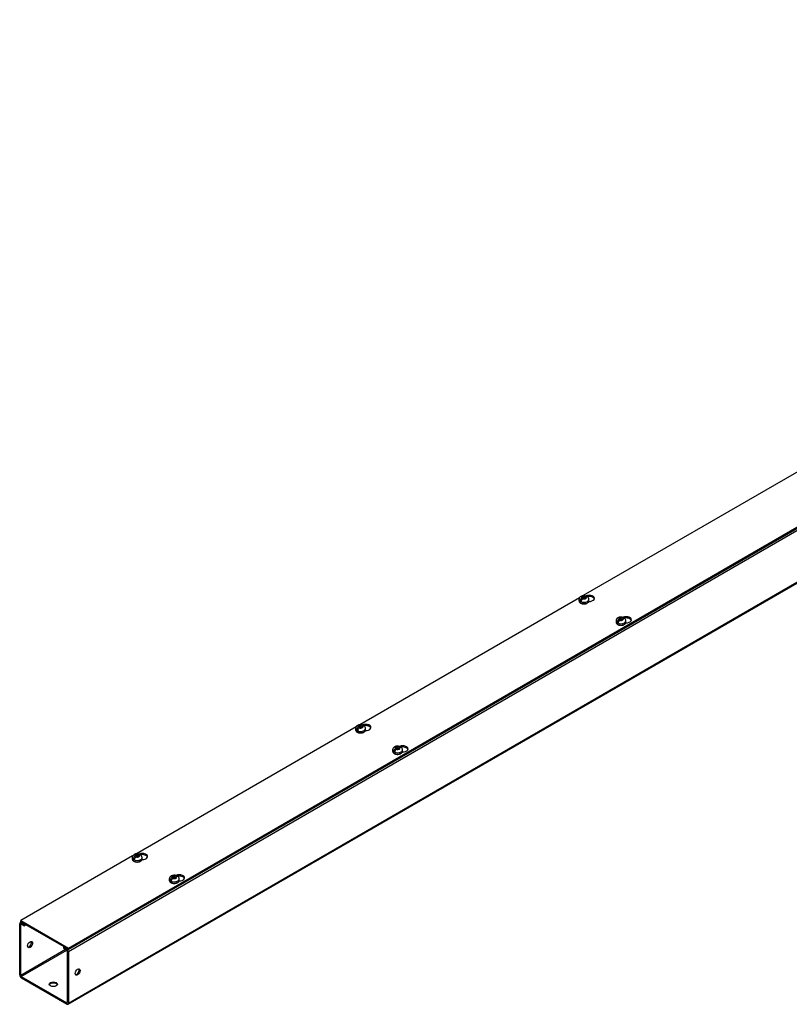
# Model space of a CAD drawing. Header units: inches. Extents: x 1 to 299, y -2 to 199.
# Tile 5 of 8: x 207 to 236, y 105 to 143. Entities that reach past the tile are written whole.
import ezdxf

# ---------------------------------------------------------------- set-up
doc = ezdxf.new("R2010")
doc.units = ezdxf.units.IN
doc.header["$MEASUREMENT"] = 0
for name, color, linetype in [('COM56305-1', 7, 'Continuous'), ('COM56308-1', 7, 'Continuous'), ('Default', 7, 'Continuous'), ('SCS19515', 7, 'Continuous')]:
    doc.layers.add(name, color=color, linetype=linetype)

# ---------------------------------------------------------------- blocks, each defined once
blk = doc.blocks.new('SE3')
at = {"layer": 'COM56305-1', "color": 7, "linetype": 'Continuous'}
for p, q in [((293.611, 156.147), (208.759, 107.157)), ((208.741, 105.171), (293.594, 154.16)), ((208.759, 105.21), (293.611, 154.2)), ((206.91, 106.277), (206.91, 108.224)), ((206.968, 108.287), (206.928, 108.264)), ((206.95, 108.201), (206.971, 108.213)), ((206.95, 106.254), (206.95, 108.201)), ((206.993, 108.272), (206.971, 108.26)), ((206.971, 108.26), (207.087, 108.193)), ((206.971, 108.213), (207.087, 108.146)), ((207.109, 108.205), (207.087, 108.193)), ((207.087, 108.146), (207.087, 108.193)), ((207.149, 108.182), (207.087, 108.146)), ((208.582, 107.33), (208.604, 107.342)), ((208.582, 107.33), (208.698, 107.263)), ((208.582, 107.283), (208.582, 107.33)), ((208.582, 107.283), (208.698, 107.216)), ((208.698, 107.263), (208.72, 107.275)), ((208.657, 107.239), (206.95, 106.254)), ((206.971, 106.218), (208.698, 107.216)), ((208.718, 107.181), (208.718, 105.233)), ((208.759, 107.157), (208.759, 105.21)), ((206.971, 106.218), (208.698, 105.221)), ((206.971, 106.172), (208.698, 105.175)), ((208.718, 105.233), (208.698, 105.221))]:
    blk.add_line(p, q, dxfattribs=at)
for centre, major_axis, start_param, end_param in [((206.971, 108.189), (0.043, -0.0745), 2.356194, 3.926991), ((206.971, 108.189), (0.0145, -0.0251), 2.356194, 3.926991), ((207.264, 107.455), (0.067, 0.115), 3.44948, 5.975298), ((208.698, 107.192), (-0.043, 0.0745), 3.926991, 5.497787), ((208.698, 107.192), (-0.0145, 0.0251), 3.926991, 5.497787), ((206.971, 106.242), (-0.043, 0.0745), 0.785398, 2.356194), ((206.971, 106.242), (-0.0145, 0.0251), 0.785398, 2.356194), ((209.072, 106.411), (-0.067, -0.115), 0.307887, 2.833706), ((208.188, 105.877), (-0.156, 0), 3.402495, 6.022283), ((208.698, 105.245), (-0.0145, 0.0251), 2.356194, 3.926991), ((208.698, 105.245), (-0.043, 0.0745), 2.356194, 3.926991)]:
    blk.add_ellipse(centre, major_axis=major_axis, ratio=0.57735, start_param=start_param, end_param=end_param, dxfattribs=at)
for centre, major_axis in [((207.304, 107.432), (0.067, 0.115)), ((209.112, 106.388), (-0.067, -0.115)), ((208.188, 105.924), (-0.156, 0))]:
    blk.add_ellipse(centre, major_axis=major_axis, ratio=0.57735, dxfattribs=at)
at = {"layer": 'COM56308-1', "color": 7, "linetype": 'Continuous'}
for p, q in [((208.759, 107.3), (251.141, 131.769)), ((208.759, 107.253), (251.141, 131.722)), ((236.658, 125.491), (228.318, 120.675)), ((228.173, 120.592), (219.832, 115.776)), ((219.688, 115.693), (211.347, 110.877)), ((211.202, 110.794), (206.954, 108.341)), ((206.954, 108.341), (208.759, 107.3)), ((206.954, 108.295), (206.954, 108.341)), ((206.954, 108.295), (208.759, 107.253)), ((208.759, 107.253), (208.759, 107.3))]:
    blk.add_line(p, q, dxfattribs=at)
for centre, start_param, end_param in [((228.537, 120.572), 1.522536, 5.347397), ((228.537, 120.526), 3.341468, 5.037576), ((229.943, 119.76), 1.524571, 5.3484), ((229.943, 119.714), 3.341468, 5.038664), ((220.051, 115.673), 1.522536, 5.347397), ((220.051, 115.627), 3.341468, 5.037576), ((221.458, 114.861), 1.524571, 5.3484), ((221.458, 114.815), 3.341468, 5.038664), ((211.566, 110.774), 1.522536, 5.347397), ((211.566, 110.728), 3.341468, 5.037576), ((212.973, 109.962), 1.524571, 5.3484), ((212.973, 109.916), 3.341468, 5.038664)]:
    blk.add_ellipse(centre, major_axis=(-0.203, 0), ratio=0.57735, start_param=start_param, end_param=end_param, dxfattribs=at)
at = {"layer": 'SCS19515', "color": 7, "linetype": 'Continuous'}
for p, q in [((228.156, 120.531), (228.156, 120.482)), ((228.264, 120.521), (228.193, 120.48)), ((228.288, 120.596), (228.257, 120.579)), ((228.288, 120.636), (228.358, 120.636)), ((228.288, 120.596), (228.288, 120.636)), ((228.288, 120.596), (228.288, 120.545)), ((228.288, 120.575), (228.358, 120.575)), ((228.3, 120.554), (228.33, 120.572)), ((228.4, 120.572), (228.33, 120.572)), ((228.388, 120.654), (228.358, 120.636)), ((228.358, 120.575), (228.358, 120.636)), ((228.4, 120.6), (228.358, 120.575)), ((228.4, 120.612), (228.431, 120.63)), ((228.4, 120.612), (228.4, 120.572)), ((228.531, 120.482), (228.531, 120.531)), ((229.563, 119.718), (229.563, 119.669)), ((229.671, 119.709), (229.6, 119.668)), ((229.695, 119.784), (229.664, 119.766)), ((229.695, 119.824), (229.764, 119.824)), ((229.695, 119.784), (229.695, 119.824)), ((229.695, 119.784), (229.695, 119.733)), ((229.695, 119.763), (229.764, 119.763)), ((229.706, 119.742), (229.737, 119.76)), ((229.807, 119.76), (229.737, 119.76)), ((229.795, 119.842), (229.764, 119.824)), ((229.764, 119.763), (229.764, 119.824)), ((229.807, 119.788), (229.764, 119.763)), ((229.807, 119.8), (229.838, 119.818)), ((229.807, 119.8), (229.807, 119.76)), ((229.938, 119.669), (229.938, 119.718)), ((219.671, 115.632), (219.671, 115.583)), ((219.779, 115.622), (219.707, 115.581)), ((219.803, 115.697), (219.772, 115.68)), ((219.803, 115.738), (219.872, 115.738)), ((219.803, 115.697), (219.803, 115.738)), ((219.803, 115.697), (219.803, 115.646)), ((219.803, 115.676), (219.872, 115.676)), ((219.814, 115.655), (219.845, 115.673)), ((219.915, 115.673), (219.845, 115.673)), ((219.903, 115.755), (219.872, 115.738)), ((219.872, 115.676), (219.872, 115.738)), ((219.915, 115.701), (219.872, 115.676)), ((219.915, 115.713), (219.945, 115.731)), ((219.915, 115.713), (219.915, 115.673)), ((220.046, 115.583), (220.046, 115.632)), ((221.078, 114.819), (221.078, 114.771)), ((221.186, 114.81), (221.114, 114.769)), ((221.209, 114.885), (221.179, 114.867)), ((221.209, 114.925), (221.279, 114.925)), ((221.209, 114.885), (221.209, 114.925)), ((221.209, 114.885), (221.209, 114.834)), ((221.209, 114.864), (221.279, 114.864)), ((221.221, 114.843), (221.252, 114.861)), ((221.321, 114.861), (221.252, 114.861)), ((221.31, 114.943), (221.279, 114.925)), ((221.279, 114.864), (221.279, 114.925)), ((221.321, 114.889), (221.279, 114.864)), ((221.321, 114.901), (221.352, 114.919)), ((221.321, 114.901), (221.321, 114.861)), ((221.453, 114.771), (221.453, 114.819)), ((211.186, 110.733), (211.186, 110.684)), ((211.294, 110.723), (211.222, 110.682)), ((211.317, 110.798), (211.287, 110.781)), ((211.317, 110.839), (211.387, 110.839)), ((211.317, 110.798), (211.317, 110.839)), ((211.317, 110.798), (211.317, 110.747)), ((211.317, 110.777), (211.387, 110.777)), ((211.329, 110.756), (211.36, 110.774)), ((211.429, 110.774), (211.36, 110.774)), ((211.418, 110.856), (211.387, 110.839)), ((211.387, 110.777), (211.387, 110.839)), ((211.429, 110.802), (211.387, 110.777)), ((211.429, 110.814), (211.46, 110.832)), ((211.429, 110.814), (211.429, 110.774)), ((211.561, 110.684), (211.561, 110.733)), ((212.593, 109.921), (212.593, 109.872)), ((212.7, 109.911), (212.629, 109.87)), ((212.724, 109.986), (212.693, 109.968)), ((212.724, 110.026), (212.794, 110.026)), ((212.724, 109.986), (212.724, 110.026)), ((212.724, 109.986), (212.724, 109.935)), ((212.724, 109.965), (212.794, 109.965)), ((212.736, 109.944), (212.767, 109.962)), ((212.836, 109.962), (212.767, 109.962)), ((212.825, 110.044), (212.794, 110.026)), ((212.794, 109.965), (212.794, 110.026)), ((212.836, 109.99), (212.794, 109.965)), ((212.836, 110.002), (212.867, 110.02)), ((212.836, 110.002), (212.836, 109.962)), ((212.968, 109.872), (212.968, 109.921))]:
    blk.add_line(p, q, dxfattribs=at)
for centre, radius, start, end in [((228.293, 120.527), 0.137, 117.5343, 178.6442), ((228.335, 120.458), 0.144, 122.6431, 170.9725), ((228.344, 120.434), 0.243, 69.166, 118.079), ((228.377, 120.433), 0.144, 122.6435, 170.9722), ((228.427, 120.489), 0.105, 295.1238, 355.8618), ((228.402, 120.53), 0.129, 0.5099, 51.9666), ((229.7, 119.715), 0.137, 117.5343, 178.6442), ((229.741, 119.645), 0.144, 122.6431, 170.9725), ((229.751, 119.622), 0.243, 69.166, 118.079), ((229.784, 119.621), 0.144, 122.6435, 170.9722), ((229.834, 119.676), 0.105, 295.1238, 355.8618), ((229.809, 119.718), 0.129, 0.5099, 51.9666), ((219.808, 115.628), 0.137, 117.5343, 178.6442), ((219.849, 115.559), 0.144, 122.6431, 170.9725), ((219.859, 115.535), 0.243, 69.166, 118.079), ((219.892, 115.534), 0.144, 122.6435, 170.9722), ((219.942, 115.59), 0.105, 295.1238, 355.8618), ((219.917, 115.631), 0.129, 0.5099, 51.9666), ((221.215, 114.816), 0.137, 117.5343, 178.6442), ((221.256, 114.746), 0.144, 122.6431, 170.9725), ((221.266, 114.723), 0.243, 69.166, 118.079), ((221.299, 114.722), 0.144, 122.6435, 170.9722), ((221.348, 114.777), 0.105, 295.1238, 355.8618), ((221.324, 114.819), 0.129, 0.5099, 51.9666), ((211.323, 110.729), 0.137, 117.5343, 178.6442), ((211.364, 110.66), 0.144, 122.6431, 170.9725), ((211.374, 110.636), 0.243, 69.166, 118.079), ((211.406, 110.635), 0.144, 122.6435, 170.9722), ((211.456, 110.691), 0.105, 295.1238, 355.8618), ((211.431, 110.732), 0.129, 0.5099, 51.9666), ((212.729, 109.917), 0.137, 117.5343, 178.6442), ((212.771, 109.847), 0.144, 122.6431, 170.9725), ((212.78, 109.824), 0.243, 69.166, 118.079), ((212.813, 109.823), 0.144, 122.6435, 170.9722), ((212.838, 109.92), 0.129, 0.5099, 51.9666), ((212.863, 109.878), 0.105, 295.1238, 355.8618)]:
    blk.add_arc(centre, radius, start, end, dxfattribs=at)
for centre, major_axis, start_param, end_param in [((228.344, 120.531), (-0.187, 0), 0.001384, 3.142895), ((228.344, 120.482), (0.187, 0), 3.141593, 6.283185), ((228.344, 120.543), (-0.186, 0), 0.623612, 0.947184), ((228.344, 120.604), (0.0975, 0), 1.098165, 3.614224), ((228.344, 120.604), (-0.0975, 0), 1.098165, 3.614224), ((229.751, 119.718), (-0.187, 0), 0.001384, 3.142895), ((229.751, 119.669), (0.187, 0), 3.141593, 6.283185), ((229.751, 119.731), (-0.186, 0), 0.623612, 0.947184), ((229.751, 119.792), (0.0975, 0), 1.098165, 3.614224), ((229.751, 119.792), (-0.0975, 0), 1.098165, 3.614224), ((219.859, 115.632), (-0.188, 0), 0.001384, 3.142895), ((219.859, 115.583), (0.187, 0), 3.141593, 6.283185), ((219.859, 115.644), (-0.186, 0), 0.623612, 0.947184), ((219.859, 115.705), (0.0975, 0), 1.098165, 3.614224), ((219.859, 115.705), (-0.0975, 0), 1.098165, 3.614224), ((221.265, 114.819), (-0.187, 0), 0.001384, 3.142895), ((221.265, 114.771), (0.188, 0), 3.141593, 6.283185), ((221.265, 114.832), (-0.186, 0), 0.623612, 0.947184), ((221.265, 114.893), (0.0975, 0), 1.098165, 3.614224), ((221.265, 114.893), (-0.0975, 0), 1.098165, 3.614224), ((211.373, 110.733), (-0.188, 0), 0.001384, 3.142895), ((211.373, 110.684), (0.188, 0), 3.141593, 6.283185), ((211.373, 110.745), (-0.186, 0), 0.623612, 0.947184), ((211.373, 110.806), (0.0975, 0), 1.098165, 3.614224), ((211.373, 110.806), (-0.0975, 0), 1.098165, 3.614224), ((212.78, 109.921), (-0.188, 0), 0.001384, 3.142895), ((212.78, 109.994), (0.0975, 0), 1.098165, 3.614224), ((212.78, 109.994), (-0.0975, 0), 1.098165, 3.614224), ((212.78, 109.872), (0.187, 0), 3.141593, 6.283185), ((212.78, 109.933), (-0.186, 0), 0.623612, 0.947184)]:
    blk.add_ellipse(centre, major_axis=major_axis, ratio=0.57735, start_param=start_param, end_param=end_param, dxfattribs=at)
for points, knots in [([(228.157, 120.483), (228.157, 120.48), (228.156, 120.473), (228.159, 120.46), (228.164, 120.446), (228.172, 120.433), (228.182, 120.42), (228.195, 120.408), (228.21, 120.397), (228.227, 120.388), (228.246, 120.38), (228.266, 120.373), (228.288, 120.368), (228.31, 120.365), (228.332, 120.363), (228.355, 120.363), (228.378, 120.364), (228.4, 120.368), (228.421, 120.373), (228.442, 120.379), (228.459, 120.387), (228.467, 120.392), (228.471, 120.394)], [0, 0, 0, 0, 0.024844, 0.072965, 0.121117, 0.17005, 0.220273, 0.271911, 0.324704, 0.378181, 0.431897, 0.485542, 0.53904, 0.592398, 0.645657, 0.698879, 0.752128, 0.805454, 0.858928, 0.912619, 0.966585, 1, 1, 1, 1]), ([(228.451, 120.638), (228.451, 120.639), (228.45, 120.64), (228.448, 120.645), (228.447, 120.648), (228.443, 120.653), (228.441, 120.655), (228.436, 120.659), (228.433, 120.66), (228.427, 120.663), (228.424, 120.663), (228.418, 120.664), (228.414, 120.663), (228.407, 120.662), (228.403, 120.661), (228.396, 120.658), (228.392, 120.656), (228.388, 120.654)], [0.0861551, 0.0861551, 0.0861551, 0.0861551, 0.125, 0.125, 0.25, 0.25, 0.375, 0.375, 0.5, 0.5, 0.625, 0.625, 0.75, 0.75, 0.875, 0.875, 1, 1, 1, 1]), ([(228.431, 120.63), (228.435, 120.632), (228.438, 120.634), (228.446, 120.637), (228.449, 120.638), (228.457, 120.639), (228.46, 120.639), (228.467, 120.639), (228.47, 120.638), (228.476, 120.636), (228.478, 120.634), (228.481, 120.632), (228.481, 120.632), (228.482, 120.632)], [0, 0, 0, 0, 0.125, 0.125, 0.25, 0.25, 0.375, 0.375, 0.5, 0.5, 0.625, 0.625, 0.6404108, 0.6404108, 0.6404108, 0.6404108]), ([(229.564, 119.67), (229.563, 119.668), (229.563, 119.661), (229.566, 119.648), (229.571, 119.634), (229.579, 119.62), (229.589, 119.608), (229.602, 119.596), (229.617, 119.585), (229.634, 119.575), (229.653, 119.567), (229.673, 119.561), (229.694, 119.556), (229.717, 119.552), (229.739, 119.551), (229.762, 119.551), (229.785, 119.552), (229.807, 119.556), (229.828, 119.561), (229.848, 119.567), (229.865, 119.575), (229.874, 119.579), (229.878, 119.581)], [0, 0, 0, 0, 0.024844, 0.072965, 0.121117, 0.17005, 0.220273, 0.271911, 0.324704, 0.378181, 0.431897, 0.485542, 0.53904, 0.592398, 0.645657, 0.698879, 0.752128, 0.805454, 0.858928, 0.912619, 0.966585, 1, 1, 1, 1]), ([(229.858, 119.826), (229.857, 119.827), (229.857, 119.828), (229.855, 119.832), (229.854, 119.835), (229.85, 119.841), (229.848, 119.843), (229.843, 119.847), (229.84, 119.848), (229.834, 119.85), (229.831, 119.851), (229.824, 119.851), (229.821, 119.851), (229.814, 119.85), (229.81, 119.849), (229.803, 119.846), (229.799, 119.844), (229.795, 119.842)], [0.0861551, 0.0861551, 0.0861551, 0.0861551, 0.125, 0.125, 0.25, 0.25, 0.375, 0.375, 0.5, 0.5, 0.625, 0.625, 0.75, 0.75, 0.875, 0.875, 1, 1, 1, 1]), ([(229.838, 119.818), (229.841, 119.82), (229.845, 119.822), (229.853, 119.824), (229.856, 119.826), (229.863, 119.827), (229.867, 119.827), (229.873, 119.827), (229.877, 119.826), (229.882, 119.824), (229.885, 119.822), (229.888, 119.82), (229.888, 119.82), (229.889, 119.82)], [0, 0, 0, 0, 0.125, 0.125, 0.25, 0.25, 0.375, 0.375, 0.5, 0.5, 0.625, 0.625, 0.6404108, 0.6404108, 0.6404108, 0.6404108]), ([(219.672, 115.584), (219.671, 115.581), (219.671, 115.574), (219.674, 115.561), (219.679, 115.547), (219.687, 115.534), (219.697, 115.521), (219.71, 115.509), (219.725, 115.498), (219.742, 115.489), (219.761, 115.481), (219.781, 115.474), (219.802, 115.469), (219.825, 115.466), (219.847, 115.464), (219.87, 115.464), (219.893, 115.465), (219.915, 115.469), (219.936, 115.474), (219.956, 115.48), (219.973, 115.488), (219.982, 115.493), (219.986, 115.495)], [0, 0, 0, 0, 0.024844, 0.072965, 0.121117, 0.17005, 0.220273, 0.271911, 0.324704, 0.378181, 0.431897, 0.485542, 0.53904, 0.592398, 0.645657, 0.698879, 0.752128, 0.805454, 0.858928, 0.912619, 0.966585, 1, 1, 1, 1]), ([(219.966, 115.739), (219.965, 115.74), (219.965, 115.741), (219.963, 115.746), (219.962, 115.749), (219.958, 115.754), (219.956, 115.756), (219.951, 115.76), (219.948, 115.761), (219.942, 115.764), (219.939, 115.764), (219.932, 115.765), (219.929, 115.764), (219.922, 115.763), (219.918, 115.762), (219.911, 115.759), (219.907, 115.757), (219.903, 115.755)], [0.0861551, 0.0861551, 0.0861551, 0.0861551, 0.125, 0.125, 0.25, 0.25, 0.375, 0.375, 0.5, 0.5, 0.625, 0.625, 0.75, 0.75, 0.875, 0.875, 1, 1, 1, 1]), ([(219.945, 115.731), (219.949, 115.733), (219.953, 115.735), (219.961, 115.738), (219.964, 115.739), (219.971, 115.74), (219.975, 115.74), (219.981, 115.74), (219.985, 115.739), (219.99, 115.737), (219.993, 115.735), (219.996, 115.733), (219.996, 115.733), (219.996, 115.733)], [0, 0, 0, 0, 0.125, 0.125, 0.25, 0.25, 0.375, 0.375, 0.5, 0.5, 0.625, 0.625, 0.6404108, 0.6404108, 0.6404108, 0.6404108]), ([(221.078, 114.771), (221.078, 114.769), (221.078, 114.762), (221.081, 114.749), (221.086, 114.735), (221.093, 114.721), (221.104, 114.709), (221.116, 114.697), (221.131, 114.686), (221.149, 114.676), (221.167, 114.668), (221.188, 114.662), (221.209, 114.657), (221.231, 114.653), (221.254, 114.652), (221.277, 114.652), (221.299, 114.653), (221.322, 114.657), (221.343, 114.662), (221.363, 114.668), (221.38, 114.676), (221.389, 114.68), (221.393, 114.683)], [0, 0, 0, 0, 0.024844, 0.072965, 0.121117, 0.17005, 0.220273, 0.271911, 0.324704, 0.378181, 0.431897, 0.485542, 0.53904, 0.592398, 0.645657, 0.698879, 0.752128, 0.805454, 0.858928, 0.912619, 0.966585, 1, 1, 1, 1]), ([(221.372, 114.927), (221.372, 114.928), (221.372, 114.929), (221.37, 114.933), (221.368, 114.936), (221.365, 114.942), (221.362, 114.944), (221.357, 114.948), (221.355, 114.949), (221.349, 114.951), (221.346, 114.952), (221.339, 114.952), (221.336, 114.952), (221.329, 114.951), (221.325, 114.95), (221.317, 114.947), (221.314, 114.945), (221.31, 114.943)], [0.0861551, 0.0861551, 0.0861551, 0.0861551, 0.125, 0.125, 0.25, 0.25, 0.375, 0.375, 0.5, 0.5, 0.625, 0.625, 0.75, 0.75, 0.875, 0.875, 1, 1, 1, 1]), ([(221.352, 114.919), (221.356, 114.921), (221.36, 114.923), (221.367, 114.925), (221.371, 114.927), (221.378, 114.928), (221.382, 114.928), (221.388, 114.928), (221.391, 114.927), (221.397, 114.925), (221.4, 114.923), (221.403, 114.921), (221.403, 114.921), (221.403, 114.921)], [0, 0, 0, 0, 0.125, 0.125, 0.25, 0.25, 0.375, 0.375, 0.5, 0.5, 0.625, 0.625, 0.6404108, 0.6404108, 0.6404108, 0.6404108]), ([(211.186, 110.685), (211.186, 110.682), (211.186, 110.675), (211.188, 110.662), (211.194, 110.648), (211.201, 110.635), (211.212, 110.622), (211.224, 110.61), (211.239, 110.599), (211.257, 110.59), (211.275, 110.582), (211.296, 110.575), (211.317, 110.57), (211.339, 110.567), (211.362, 110.565), (211.385, 110.565), (211.407, 110.567), (211.429, 110.57), (211.451, 110.575), (211.471, 110.581), (211.488, 110.589), (211.497, 110.594), (211.501, 110.596)], [0, 0, 0, 0, 0.024844, 0.072965, 0.121117, 0.17005, 0.220273, 0.271911, 0.324704, 0.378181, 0.431897, 0.485542, 0.53904, 0.592398, 0.645657, 0.698879, 0.752128, 0.805454, 0.858928, 0.912619, 0.966585, 1, 1, 1, 1]), ([(211.48, 110.84), (211.48, 110.841), (211.48, 110.842), (211.478, 110.847), (211.476, 110.85), (211.473, 110.855), (211.47, 110.857), (211.465, 110.861), (211.463, 110.862), (211.457, 110.865), (211.454, 110.865), (211.447, 110.866), (211.444, 110.866), (211.436, 110.864), (211.433, 110.863), (211.425, 110.86), (211.422, 110.859), (211.418, 110.856)], [0.0861551, 0.0861551, 0.0861551, 0.0861551, 0.125, 0.125, 0.25, 0.25, 0.375, 0.375, 0.5, 0.5, 0.625, 0.625, 0.75, 0.75, 0.875, 0.875, 1, 1, 1, 1]), ([(211.46, 110.832), (211.464, 110.834), (211.468, 110.836), (211.475, 110.839), (211.479, 110.84), (211.486, 110.841), (211.489, 110.841), (211.496, 110.841), (211.499, 110.84), (211.505, 110.838), (211.508, 110.837), (211.511, 110.834), (211.511, 110.834), (211.511, 110.834)], [0, 0, 0, 0, 0.125, 0.125, 0.25, 0.25, 0.375, 0.375, 0.5, 0.5, 0.625, 0.625, 0.6404108, 0.6404108, 0.6404108, 0.6404108]), ([(212.887, 110.028), (212.887, 110.029), (212.886, 110.03), (212.885, 110.034), (212.883, 110.037), (212.879, 110.043), (212.877, 110.045), (212.872, 110.049), (212.869, 110.05), (212.864, 110.052), (212.86, 110.053), (212.854, 110.054), (212.85, 110.053), (212.843, 110.052), (212.84, 110.051), (212.832, 110.048), (212.828, 110.046), (212.825, 110.044)], [0.0861551, 0.0861551, 0.0861551, 0.0861551, 0.125, 0.125, 0.25, 0.25, 0.375, 0.375, 0.5, 0.5, 0.625, 0.625, 0.75, 0.75, 0.875, 0.875, 1, 1, 1, 1]), ([(212.867, 110.02), (212.871, 110.022), (212.875, 110.024), (212.882, 110.027), (212.886, 110.028), (212.893, 110.029), (212.896, 110.029), (212.903, 110.029), (212.906, 110.028), (212.912, 110.026), (212.915, 110.024), (212.917, 110.022), (212.918, 110.022), (212.918, 110.022)], [0, 0, 0, 0, 0.125, 0.125, 0.25, 0.25, 0.375, 0.375, 0.5, 0.5, 0.625, 0.625, 0.6404108, 0.6404108, 0.6404108, 0.6404108]), ([(212.593, 109.872), (212.593, 109.87), (212.593, 109.863), (212.595, 109.85), (212.6, 109.836), (212.608, 109.823), (212.618, 109.81), (212.631, 109.798), (212.646, 109.787), (212.663, 109.778), (212.682, 109.769), (212.702, 109.763), (212.724, 109.758), (212.746, 109.754), (212.769, 109.753), (212.791, 109.753), (212.814, 109.754), (212.836, 109.758), (212.858, 109.763), (212.878, 109.769), (212.895, 109.777), (212.904, 109.781), (212.908, 109.784)], [0, 0, 0, 0, 0.024844, 0.072965, 0.121117, 0.17005, 0.220273, 0.271911, 0.324704, 0.378181, 0.431897, 0.485542, 0.53904, 0.592398, 0.645657, 0.698879, 0.752128, 0.805454, 0.858928, 0.912619, 0.966585, 1, 1, 1, 1])]:
    blk.add_open_spline(points, degree=3, knots=knots, dxfattribs=at)

msp = doc.modelspace()

# ---------------------------------------------------------------- block references
at = {"layer": 'Default'}
msp.add_blockref('SE3', (0, 0), dxfattribs=at)

doc.saveas('drawing.dxf')
